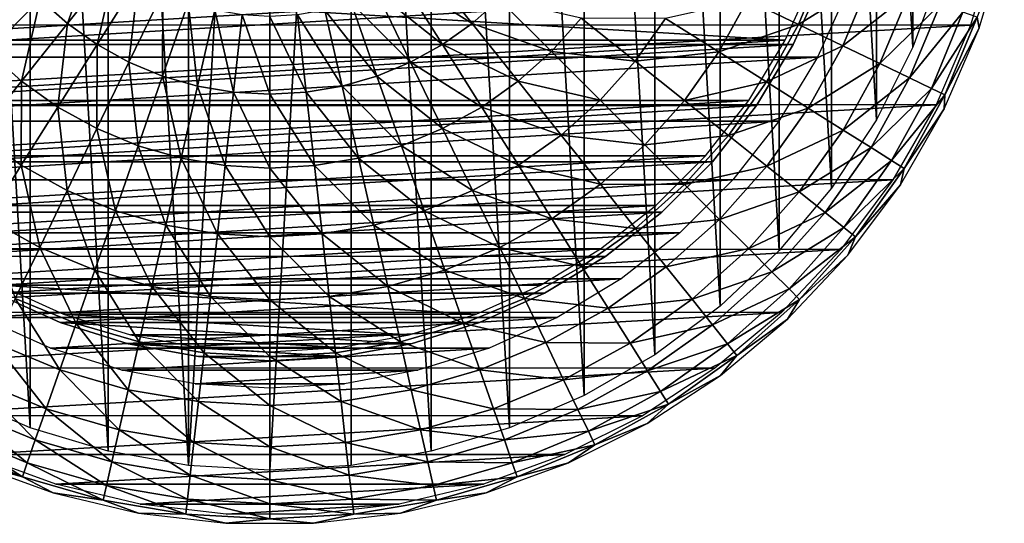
# Model space of a CAD drawing. Header units: millimetres. Extents: x -41.5 to 41.5, y -41.4 to 41.4.
# Tile 4 of 10: x -13.7 to 40.4, y -41.4 to -13.7. Entities that reach past the tile are written whole.
import ezdxf

# ---------------------------------------------------------------- set-up
doc = ezdxf.new("R2010")
doc.units = ezdxf.units.MM
doc.header["$LTSCALE"] = 65.185185
for name, color, linetype in [('10', 7, 'CONTINUOUS'), ('11', 7, 'CONTINUOUS'), ('12', 7, 'CONTINUOUS'), ('14', 7, 'CONTINUOUS'), ('3', 7, 'CONTINUOUS'), ('4', 7, 'CONTINUOUS'), ('6', 7, 'CONTINUOUS')]:
    doc.layers.add(name, color=color, linetype=linetype)

msp = doc.modelspace()

# ---------------------------------------------------------------- linework, layer by layer
at = {"layer": '10', "linetype": 'Continuous'}
for points in [[(-38.525, -14.02, -15), (-39.892, -9.454, -15), (39.887, -9.476, -15), (-38.525, -14.02, -15)], [(38.517, -14.042, -15), (-38.525, -14.02, -15), (39.887, -9.476, -15), (38.517, -14.042, -15)], [(-36.637, -18.398, -15), (-38.525, -14.02, -15), (38.517, -14.042, -15), (-36.637, -18.398, -15)], [(36.627, -18.418, -15), (-36.637, -18.398, -15), (38.517, -14.042, -15), (36.627, -18.418, -15)], [(-34.255, -22.525, -15), (-36.637, -18.398, -15), (36.627, -18.418, -15), (-34.255, -22.525, -15)], [(34.242, -22.544, -15), (-34.255, -22.525, -15), (36.627, -18.418, -15), (34.242, -22.544, -15)], [(-31.409, -26.348, -15), (-34.255, -22.525, -15), (34.242, -22.544, -15), (-31.409, -26.348, -15)], [(31.394, -26.366, -15), (-31.409, -26.348, -15), (34.242, -22.544, -15), (31.394, -26.366, -15)], [(-28.138, -29.816, -15), (-31.409, -26.348, -15), (31.394, -26.366, -15), (-28.138, -29.816, -15)], [(28.121, -29.832, -15), (-28.138, -29.816, -15), (31.394, -26.366, -15), (28.121, -29.832, -15)], [(-24.487, -32.881, -15), (-28.138, -29.816, -15), (28.121, -29.832, -15), (-24.487, -32.881, -15)], [(24.468, -32.895, -15), (-24.487, -32.881, -15), (28.121, -29.832, -15), (24.468, -32.895, -15)], [(-20.505, -35.501, -15), (-24.487, -32.881, -15), (24.468, -32.895, -15), (-20.505, -35.501, -15)], [(20.485, -35.512, -15), (-20.505, -35.501, -15), (24.468, -32.895, -15), (20.485, -35.512, -15)], [(-16.246, -37.641, -15), (-20.505, -35.501, -15), (20.485, -35.512, -15), (-16.246, -37.641, -15)], [(16.225, -37.65, -15), (-16.246, -37.641, -15), (20.485, -35.512, -15), (16.225, -37.65, -15)], [(-11.768, -39.272, -15), (-16.246, -37.641, -15), (16.225, -37.65, -15), (-11.768, -39.272, -15)], [(11.745, -39.279, -15), (-11.768, -39.272, -15), (16.225, -37.65, -15), (11.745, -39.279, -15)], [(-7.129, -40.372, -15), (-11.768, -39.272, -15), (11.745, -39.279, -15), (-7.129, -40.372, -15)], [(7.107, -40.376, -15), (-7.129, -40.372, -15), (11.745, -39.279, -15), (7.107, -40.376, -15)], [(-2.394, -40.927, -15), (-7.129, -40.372, -15), (7.107, -40.376, -15), (-2.394, -40.927, -15)], [(2.372, -40.928, -15), (-2.394, -40.927, -15), (7.107, -40.376, -15), (2.372, -40.928, -15)]]:
    msp.add_3dface(points, dxfattribs=at)
at = {"layer": '11', "linetype": 'Continuous'}
for points in [[(-4.47, 38.24, -4), (0, 38.5, -4), (-4.471, -38.24, -4), (-4.47, 38.24, -4)], [(0, 38.5, -4), (0, -38.5, -4), (-4.471, -38.24, -4), (0, 38.5, -4)], [(4.471, 38.24, -4), (0, -38.5, -4), (0, 38.5, -4), (4.471, 38.24, -4)], [(-8.879, 37.462, -4), (-4.47, 38.24, -4), (-4.471, -38.24, -4), (-8.879, 37.462, -4)], [(4.47, -38.24, -4), (0, -38.5, -4), (4.471, 38.24, -4), (4.47, -38.24, -4)], [(8.879, -37.462, -4), (4.47, -38.24, -4), (4.471, 38.24, -4), (8.879, -37.462, -4)], [(8.88, 37.462, -4), (8.879, -37.462, -4), (4.471, 38.24, -4), (8.88, 37.462, -4)], [(-13.168, 36.178, -4), (-8.879, 37.462, -4), (-8.88, -37.462, -4), (-13.168, 36.178, -4)], [(-8.88, -37.462, -4), (-8.879, 37.462, -4), (-4.471, -38.24, -4), (-8.88, -37.462, -4)], [(13.168, -36.178, -4), (8.879, -37.462, -4), (8.88, 37.462, -4), (13.168, -36.178, -4)], [(13.169, 36.178, -4), (13.168, -36.178, -4), (8.88, 37.462, -4), (13.169, 36.178, -4)], [(-17.28, 34.404, -4), (-13.168, 36.178, -4), (-13.169, -36.178, -4), (-17.28, 34.404, -4)], [(-13.169, -36.178, -4), (-13.168, 36.178, -4), (-8.88, -37.462, -4), (-13.169, -36.178, -4)], [(17.28, -34.404, -4), (13.168, -36.178, -4), (13.169, 36.178, -4), (17.28, -34.404, -4)], [(17.28, 34.404, -4), (17.28, -34.404, -4), (13.169, 36.178, -4), (17.28, 34.404, -4)], [(-17.28, -34.404, -4), (-17.28, 34.404, -4), (-13.169, -36.178, -4), (-17.28, -34.404, -4)], [(21.157, 32.166, -4), (21.156, -32.166, -4), (17.28, 34.404, -4), (21.157, 32.166, -4)], [(21.156, -32.166, -4), (17.28, -34.404, -4), (17.28, 34.404, -4), (21.156, -32.166, -4)], [(24.747, -29.493, -4), (21.156, -32.166, -4), (21.157, 32.166, -4), (24.747, -29.493, -4)], [(24.748, 29.492, -4), (24.747, -29.493, -4), (21.157, 32.166, -4), (24.748, 29.492, -4)], [(28.004, -26.42, -4), (24.747, -29.493, -4), (24.748, 29.492, -4), (28.004, -26.42, -4)], [(28.004, 26.42, -4), (28.004, -26.42, -4), (24.748, 29.492, -4), (28.004, 26.42, -4)], [(30.882, -22.991, -4), (28.004, -26.42, -4), (28.004, 26.42, -4), (30.882, -22.991, -4)], [(30.882, 22.99, -4), (30.882, -22.991, -4), (28.004, 26.42, -4), (30.882, 22.99, -4)], [(33.342, 19.25, -4), (33.342, -19.25, -4), (30.882, 22.99, -4), (33.342, 19.25, -4)], [(33.342, -19.25, -4), (30.882, -22.991, -4), (30.882, 22.99, -4), (33.342, -19.25, -4)], [(35.351, 15.249, -4), (35.351, -15.25, -4), (33.342, 19.25, -4), (35.351, 15.249, -4)], [(35.351, -15.25, -4), (33.342, -19.25, -4), (33.342, 19.25, -4), (35.351, -15.25, -4)], [(36.882, -11.043, -4), (35.351, -15.25, -4), (35.351, 15.249, -4), (36.882, -11.043, -4)]]:
    msp.add_3dface(points, dxfattribs=at)
at = {"layer": '12', "linetype": 'Continuous'}
for points in [[(-30.106, -15.8, -3.5), (-31.791, -12.056, -3.5), (31.791, -12.057, -3.5), (-30.106, -15.8, -3.5)], [(30.106, -15.8, -3.5), (-30.106, -15.8, -3.5), (31.791, -12.057, -3.5), (30.106, -15.8, -3.5)], [(-27.982, -19.313, -3.5), (-30.106, -15.8, -3.5), (30.106, -15.8, -3.5), (-27.982, -19.313, -3.5)], [(27.982, -19.314, -3.5), (-27.982, -19.313, -3.5), (30.106, -15.8, -3.5), (27.982, -19.314, -3.5)], [(-25.45, -22.545, -3.5), (-27.982, -19.313, -3.5), (27.982, -19.314, -3.5), (-25.45, -22.545, -3.5)], [(25.45, -22.546, -3.5), (-25.45, -22.545, -3.5), (27.982, -19.314, -3.5), (25.45, -22.546, -3.5)], [(-22.547, -25.449, -3.5), (-25.45, -22.545, -3.5), (25.45, -22.546, -3.5), (-22.547, -25.449, -3.5)], [(22.546, -25.449, -3.5), (-22.547, -25.449, -3.5), (25.45, -22.546, -3.5), (22.546, -25.449, -3.5)], [(-19.315, -27.981, -3.5), (-22.547, -25.449, -3.5), (22.546, -25.449, -3.5), (-19.315, -27.981, -3.5)], [(19.314, -27.981, -3.5), (-19.315, -27.981, -3.5), (22.546, -25.449, -3.5), (19.314, -27.981, -3.5)], [(-15.802, -30.105, -3.5), (-19.315, -27.981, -3.5), (19.314, -27.981, -3.5), (-15.802, -30.105, -3.5)], [(15.801, -30.105, -3.5), (-15.802, -30.105, -3.5), (19.314, -27.981, -3.5), (15.801, -30.105, -3.5)], [(-12.057, -31.79, -3.5), (-15.802, -30.105, -3.5), (15.801, -30.105, -3.5), (-12.057, -31.79, -3.5)], [(12.057, -31.791, -3.5), (-12.057, -31.79, -3.5), (15.801, -30.105, -3.5), (12.057, -31.791, -3.5)], [(-8.137, -33.012, -3.5), (-12.057, -31.79, -3.5), (12.057, -31.791, -3.5), (-8.137, -33.012, -3.5)], [(8.137, -33.012, -3.5), (-8.137, -33.012, -3.5), (12.057, -31.791, -3.5), (8.137, -33.012, -3.5)], [(-4.099, -33.752, -3.5), (-8.137, -33.012, -3.5), (8.137, -33.012, -3.5), (-4.099, -33.752, -3.5)], [(4.098, -33.752, -3.5), (-4.099, -33.752, -3.5), (8.137, -33.012, -3.5), (4.098, -33.752, -3.5)], [(0, -34, -3.5), (-4.099, -33.752, -3.5), (4.098, -33.752, -3.5), (0, -34, -3.5)]]:
    msp.add_3dface(points, dxfattribs=at)
at = {"layer": '14', "linetype": 'Continuous'}
for points in [[(-12.614, -12.614, 22.471), (-11.122, -13.947, 22.471), (-9.589, -9.589, 24.222), (-12.614, -12.614, 22.471)], [(-9.589, -9.589, 24.222), (-11.122, -13.947, 22.471), (-8.455, -10.602, 24.222), (-9.589, -9.589, 24.222)], [(38.988, -14.211, -14.494), (40.374, -9.59, -14.494), (38.873, -13.602, -9.887), (38.988, -14.211, -14.494)], [(-11.122, -13.947, 22.471), (-9.491, -15.104, 22.471), (-8.455, -10.602, 24.222), (-11.122, -13.947, 22.471)], [(-8.455, -10.602, 24.222), (-9.491, -15.104, 22.471), (-7.215, -11.482, 24.222), (-8.455, -10.602, 24.222)], [(7.215, -11.482, 24.222), (11.122, -13.947, 22.471), (8.455, -10.602, 24.222), (7.215, -11.482, 24.222)], [(11.122, -13.947, 22.471), (12.614, -12.614, 22.471), (8.455, -10.602, 24.222), (11.122, -13.947, 22.471)], [(29.057, -13.993, 11.118), (30.441, -10.652, 11.118), (26.259, -12.646, 14.543), (29.057, -13.993, 11.118)], [(29.057, -13.993, 11.118), (32.993, -11.545, 7.37), (30.441, -10.652, 11.118), (29.057, -13.993, 11.118)], [(-13.947, -11.122, 22.471), (-15.482, -15.482, 20.254), (-12.614, -12.614, 22.471), (-13.947, -11.122, 22.471)], [(-9.491, -15.104, 22.471), (-7.74, -16.072, 22.471), (-7.215, -11.482, 24.222), (-9.491, -15.104, 22.471)], [(-7.215, -11.482, 24.222), (-7.74, -16.072, 22.471), (-5.884, -12.218, 24.222), (-7.215, -11.482, 24.222)], [(5.884, -12.218, 24.222), (9.491, -15.104, 22.471), (7.215, -11.482, 24.222), (5.884, -12.218, 24.222)], [(9.491, -15.104, 22.471), (11.122, -13.947, 22.471), (7.215, -11.482, 24.222), (9.491, -15.104, 22.471)], [(31.493, -15.166, 7.37), (32.993, -11.545, 7.37), (29.057, -13.993, 11.118), (31.493, -15.166, 7.37)], [(31.493, -15.166, 7.37), (35.137, -12.295, 3.344), (32.993, -11.545, 7.37), (31.493, -15.166, 7.37)], [(-7.74, -16.072, 22.471), (-5.892, -16.837, 22.471), (-5.884, -12.218, 24.222), (-7.74, -16.072, 22.471)], [(-5.884, -12.218, 24.222), (-5.892, -16.837, 22.471), (-4.479, -12.8, 24.222), (-5.884, -12.218, 24.222)], [(4.479, -12.8, 24.222), (7.74, -16.072, 22.471), (5.884, -12.218, 24.222), (4.479, -12.8, 24.222)], [(7.74, -16.072, 22.471), (9.491, -15.104, 22.471), (5.884, -12.218, 24.222), (7.74, -16.072, 22.471)], [(33.539, -16.152, 3.344), (35.137, -12.295, 3.344), (31.493, -15.166, 7.37), (33.539, -16.152, 3.344)], [(33.539, -16.152, 3.344), (36.844, -12.892, -0.91), (35.137, -12.295, 3.344), (33.539, -16.152, 3.344)], [(-15.482, -15.482, 20.254), (-13.651, -17.118, 20.254), (-12.614, -12.614, 22.471), (-15.482, -15.482, 20.254)], [(-12.614, -12.614, 22.471), (-13.651, -17.118, 20.254), (-11.122, -13.947, 22.471), (-12.614, -12.614, 22.471)], [(-5.892, -16.837, 22.471), (-3.969, -17.391, 22.471), (-4.479, -12.8, 24.222), (-5.892, -16.837, 22.471)], [(-4.479, -12.8, 24.222), (-3.969, -17.391, 22.471), (-3.017, -13.221, 24.222), (-4.479, -12.8, 24.222)], [(3.017, -13.221, 24.222), (5.892, -16.837, 22.471), (4.479, -12.8, 24.222), (3.017, -13.221, 24.222)], [(5.892, -16.837, 22.471), (7.74, -16.072, 22.471), (4.479, -12.8, 24.222), (5.892, -16.837, 22.471)], [(11.122, -13.947, 22.471), (15.482, -15.482, 20.254), (12.614, -12.614, 22.471), (11.122, -13.947, 22.471)], [(15.482, -15.482, 20.254), (17.118, -13.651, 20.254), (12.614, -12.614, 22.471), (15.482, -15.482, 20.254)], [(24.678, -15.506, 14.543), (26.259, -12.646, 14.543), (21.743, -13.662, 17.601), (24.678, -15.506, 14.543)], [(24.678, -15.506, 14.543), (29.057, -13.993, 11.118), (26.259, -12.646, 14.543), (24.678, -15.506, 14.543)], [(35.169, -16.937, -0.91), (36.844, -12.892, -0.91), (33.539, -16.152, 3.344), (35.169, -16.937, -0.91)], [(35.169, -16.937, -0.91), (38.095, -13.33, -5.338), (36.844, -12.892, -0.91), (35.169, -16.937, -0.91)], [(-3.969, -17.391, 22.471), (-1.997, -17.726, 22.471), (-3.017, -13.221, 24.222), (-3.969, -17.391, 22.471)], [(-3.017, -13.221, 24.222), (-1.997, -17.726, 22.471), (-1.518, -13.475, 24.222), (-3.017, -13.221, 24.222)], [(-1.997, -17.726, 22.471), (0, -17.838, 22.471), (-1.518, -13.475, 24.222), (-1.997, -17.726, 22.471)], [(-1.518, -13.475, 24.222), (0, -17.838, 22.471), (0, -13.561, 24.222), (-1.518, -13.475, 24.222)], [(0, -13.561, 24.222), (1.997, -17.726, 22.471), (1.518, -13.475, 24.222), (0, -13.561, 24.222)], [(1.518, -13.475, 24.222), (3.969, -17.391, 22.471), (3.017, -13.221, 24.222), (1.518, -13.475, 24.222)], [(1.997, -17.726, 22.471), (3.969, -17.391, 22.471), (1.518, -13.475, 24.222), (1.997, -17.726, 22.471)], [(3.969, -17.391, 22.471), (5.892, -16.837, 22.471), (3.017, -13.221, 24.222), (3.969, -17.391, 22.471)], [(36.363, -17.511, -5.338), (38.095, -13.33, -5.338), (35.169, -16.937, -0.91), (36.363, -17.511, -5.338)], [(36.363, -17.511, -5.338), (38.873, -13.602, -9.887), (38.095, -13.33, -5.338), (36.363, -17.511, -5.338)], [(-13.651, -17.118, 20.254), (-11.649, -18.539, 20.254), (-11.122, -13.947, 22.471), (-13.651, -17.118, 20.254)], [(-11.122, -13.947, 22.471), (-11.649, -18.539, 20.254), (-9.491, -15.104, 22.471), (-11.122, -13.947, 22.471)], [(0, -17.838, 22.471), (1.997, -17.726, 22.471), (0, -13.561, 24.222), (0, -17.838, 22.471)], [(9.491, -15.104, 22.471), (13.651, -17.118, 20.254), (11.122, -13.947, 22.471), (9.491, -15.104, 22.471)], [(13.651, -17.118, 20.254), (15.482, -15.482, 20.254), (11.122, -13.947, 22.471), (13.651, -17.118, 20.254)], [(15.482, -15.482, 20.254), (20.077, -16.011, 17.601), (17.118, -13.651, 20.254), (15.482, -15.482, 20.254)], [(20.077, -16.011, 17.601), (21.743, -13.662, 17.601), (17.118, -13.651, 20.254), (20.077, -16.011, 17.601)], [(20.077, -16.011, 17.601), (24.678, -15.506, 14.543), (21.743, -13.662, 17.601), (20.077, -16.011, 17.601)], [(27.307, -17.158, 11.118), (29.057, -13.993, 11.118), (24.678, -15.506, 14.543), (27.307, -17.158, 11.118)], [(27.307, -17.158, 11.118), (31.493, -15.166, 7.37), (29.057, -13.993, 11.118), (27.307, -17.158, 11.118)], [(37.105, -17.869, -9.887), (38.873, -13.602, -9.887), (36.363, -17.511, -5.338), (37.105, -17.869, -9.887)], [(37.105, -17.869, -9.887), (38.988, -14.211, -14.494), (38.873, -13.602, -9.887), (37.105, -17.869, -9.887)], [(37.075, -18.64, -14.494), (38.988, -14.211, -14.494), (37.105, -17.869, -9.887), (37.075, -18.64, -14.494)], [(-11.649, -18.539, 20.254), (-9.5, -19.726, 20.254), (-9.491, -15.104, 22.471), (-11.649, -18.539, 20.254)], [(-9.491, -15.104, 22.471), (-9.5, -19.726, 20.254), (-7.74, -16.072, 22.471), (-9.491, -15.104, 22.471)], [(7.74, -16.072, 22.471), (11.649, -18.539, 20.254), (9.491, -15.104, 22.471), (7.74, -16.072, 22.471)], [(11.649, -18.539, 20.254), (13.651, -17.118, 20.254), (9.491, -15.104, 22.471), (11.649, -18.539, 20.254)], [(-15.482, -15.482, 20.254), (-16.011, -20.077, 17.601), (-13.651, -17.118, 20.254), (-15.482, -15.482, 20.254)], [(13.651, -17.118, 20.254), (18.158, -18.158, 17.601), (15.482, -15.482, 20.254), (13.651, -17.118, 20.254)], [(18.158, -18.158, 17.601), (20.077, -16.011, 17.601), (15.482, -15.482, 20.254), (18.158, -18.158, 17.601)], [(22.787, -18.172, 14.543), (24.678, -15.506, 14.543), (20.077, -16.011, 17.601), (22.787, -18.172, 14.543)], [(22.787, -18.172, 14.543), (27.307, -17.158, 11.118), (24.678, -15.506, 14.543), (22.787, -18.172, 14.543)], [(29.597, -18.597, 7.37), (31.493, -15.166, 7.37), (27.307, -17.158, 11.118), (29.597, -18.597, 7.37)], [(29.597, -18.597, 7.37), (33.539, -16.152, 3.344), (31.493, -15.166, 7.37), (29.597, -18.597, 7.37)], [(-9.5, -19.726, 20.254), (-7.231, -20.666, 20.254), (-7.74, -16.072, 22.471), (-9.5, -19.726, 20.254)], [(-7.74, -16.072, 22.471), (-7.231, -20.666, 20.254), (-5.892, -16.837, 22.471), (-7.74, -16.072, 22.471)], [(5.892, -16.837, 22.471), (9.5, -19.726, 20.254), (7.74, -16.072, 22.471), (5.892, -16.837, 22.471)], [(9.5, -19.726, 20.254), (11.649, -18.539, 20.254), (7.74, -16.072, 22.471), (9.5, -19.726, 20.254)], [(18.158, -18.158, 17.601), (22.787, -18.172, 14.543), (20.077, -16.011, 17.601), (18.158, -18.158, 17.601)], [(31.52, -19.805, 3.344), (33.539, -16.152, 3.344), (29.597, -18.597, 7.37), (31.52, -19.805, 3.344)], [(31.52, -19.805, 3.344), (35.169, -16.937, -0.91), (33.539, -16.152, 3.344), (31.52, -19.805, 3.344)], [(-16.011, -20.077, 17.601), (-13.662, -21.743, 17.601), (-13.651, -17.118, 20.254), (-16.011, -20.077, 17.601)], [(-13.651, -17.118, 20.254), (-13.662, -21.743, 17.601), (-11.649, -18.539, 20.254), (-13.651, -17.118, 20.254)], [(-7.231, -20.666, 20.254), (-4.872, -21.346, 20.254), (-5.892, -16.837, 22.471), (-7.231, -20.666, 20.254)], [(-5.892, -16.837, 22.471), (-4.872, -21.346, 20.254), (-3.969, -17.391, 22.471), (-5.892, -16.837, 22.471)], [(3.969, -17.391, 22.471), (7.231, -20.666, 20.254), (5.892, -16.837, 22.471), (3.969, -17.391, 22.471)], [(7.231, -20.666, 20.254), (9.5, -19.726, 20.254), (5.892, -16.837, 22.471), (7.231, -20.666, 20.254)], [(11.649, -18.539, 20.254), (16.011, -20.077, 17.601), (13.651, -17.118, 20.254), (11.649, -18.539, 20.254)], [(16.011, -20.077, 17.601), (18.158, -18.158, 17.601), (13.651, -17.118, 20.254), (16.011, -20.077, 17.601)], [(25.214, -20.108, 11.118), (27.307, -17.158, 11.118), (22.787, -18.172, 14.543), (25.214, -20.108, 11.118)], [(25.214, -20.108, 11.118), (29.597, -18.597, 7.37), (27.307, -17.158, 11.118), (25.214, -20.108, 11.118)], [(33.052, -20.768, -0.91), (35.169, -16.937, -0.91), (31.52, -19.805, 3.344), (33.052, -20.768, -0.91)], [(33.052, -20.768, -0.91), (36.363, -17.511, -5.338), (35.169, -16.937, -0.91), (33.052, -20.768, -0.91)], [(-4.872, -21.346, 20.254), (-2.451, -21.757, 20.254), (-3.969, -17.391, 22.471), (-4.872, -21.346, 20.254)], [(-3.969, -17.391, 22.471), (-2.451, -21.757, 20.254), (-1.997, -17.726, 22.471), (-3.969, -17.391, 22.471)], [(-2.451, -21.757, 20.254), (0, -21.895, 20.254), (-1.997, -17.726, 22.471), (-2.451, -21.757, 20.254)], [(-1.997, -17.726, 22.471), (0, -21.895, 20.254), (0, -17.838, 22.471), (-1.997, -17.726, 22.471)], [(0, -17.838, 22.471), (2.451, -21.757, 20.254), (1.997, -17.726, 22.471), (0, -17.838, 22.471)], [(0, -21.895, 20.254), (2.451, -21.757, 20.254), (0, -17.838, 22.471), (0, -21.895, 20.254)], [(1.997, -17.726, 22.471), (4.872, -21.346, 20.254), (3.969, -17.391, 22.471), (1.997, -17.726, 22.471)], [(2.451, -21.757, 20.254), (4.872, -21.346, 20.254), (1.997, -17.726, 22.471), (2.451, -21.757, 20.254)], [(4.872, -21.346, 20.254), (7.231, -20.666, 20.254), (3.969, -17.391, 22.471), (4.872, -21.346, 20.254)], [(34.174, -21.473, -5.338), (36.363, -17.511, -5.338), (33.052, -20.768, -0.91), (34.174, -21.473, -5.338)], [(34.174, -21.473, -5.338), (37.105, -17.869, -9.887), (36.363, -17.511, -5.338), (34.174, -21.473, -5.338)], [(16.011, -20.077, 17.601), (20.609, -20.609, 14.543), (18.158, -18.158, 17.601), (16.011, -20.077, 17.601)], [(20.609, -20.609, 14.543), (22.787, -18.172, 14.543), (18.158, -18.158, 17.601), (20.609, -20.609, 14.543)], [(20.609, -20.609, 14.543), (25.214, -20.108, 11.118), (22.787, -18.172, 14.543), (20.609, -20.609, 14.543)], [(34.871, -21.911, -9.887), (37.105, -17.869, -9.887), (34.174, -21.473, -5.338), (34.871, -21.911, -9.887)], [(34.871, -21.911, -9.887), (37.075, -18.64, -14.494), (37.105, -17.869, -9.887), (34.871, -21.911, -9.887)], [(-13.662, -21.743, 17.601), (-11.142, -23.136, 17.601), (-11.649, -18.539, 20.254), (-13.662, -21.743, 17.601)], [(-11.649, -18.539, 20.254), (-11.142, -23.136, 17.601), (-9.5, -19.726, 20.254), (-11.649, -18.539, 20.254)], [(9.5, -19.726, 20.254), (13.662, -21.743, 17.601), (11.649, -18.539, 20.254), (9.5, -19.726, 20.254)], [(13.662, -21.743, 17.601), (16.011, -20.077, 17.601), (11.649, -18.539, 20.254), (13.662, -21.743, 17.601)], [(27.329, -21.794, 7.37), (29.597, -18.597, 7.37), (25.214, -20.108, 11.118), (27.329, -21.794, 7.37)], [(27.329, -21.794, 7.37), (31.52, -19.805, 3.344), (29.597, -18.597, 7.37), (27.329, -21.794, 7.37)], [(34.661, -22.817, -14.494), (37.075, -18.64, -14.494), (34.871, -21.911, -9.887), (34.661, -22.817, -14.494)], [(-11.142, -23.136, 17.601), (-8.481, -24.238, 17.601), (-9.5, -19.726, 20.254), (-11.142, -23.136, 17.601)], [(-9.5, -19.726, 20.254), (-8.481, -24.238, 17.601), (-7.231, -20.666, 20.254), (-9.5, -19.726, 20.254)], [(7.231, -20.666, 20.254), (11.142, -23.136, 17.601), (9.5, -19.726, 20.254), (7.231, -20.666, 20.254)], [(11.142, -23.136, 17.601), (13.662, -21.743, 17.601), (9.5, -19.726, 20.254), (11.142, -23.136, 17.601)], [(29.104, -23.21, 3.344), (31.52, -19.805, 3.344), (27.329, -21.794, 7.37), (29.104, -23.21, 3.344)], [(29.104, -23.21, 3.344), (33.052, -20.768, -0.91), (31.52, -19.805, 3.344), (29.104, -23.21, 3.344)], [(-16.011, -20.077, 17.601), (-15.506, -24.678, 14.543), (-13.662, -21.743, 17.601), (-16.011, -20.077, 17.601)], [(13.662, -21.743, 17.601), (18.172, -22.787, 14.543), (16.011, -20.077, 17.601), (13.662, -21.743, 17.601)], [(18.172, -22.787, 14.543), (20.609, -20.609, 14.543), (16.011, -20.077, 17.601), (18.172, -22.787, 14.543)], [(22.804, -22.804, 11.118), (25.214, -20.108, 11.118), (20.609, -20.609, 14.543), (22.804, -22.804, 11.118)], [(22.804, -22.804, 11.118), (27.329, -21.794, 7.37), (25.214, -20.108, 11.118), (22.804, -22.804, 11.118)], [(-8.481, -24.238, 17.601), (-5.714, -25.036, 17.601), (-7.231, -20.666, 20.254), (-8.481, -24.238, 17.601)], [(-7.231, -20.666, 20.254), (-5.714, -25.036, 17.601), (-4.872, -21.346, 20.254), (-7.231, -20.666, 20.254)], [(4.872, -21.346, 20.254), (8.481, -24.238, 17.601), (7.231, -20.666, 20.254), (4.872, -21.346, 20.254)], [(8.481, -24.238, 17.601), (11.142, -23.136, 17.601), (7.231, -20.666, 20.254), (8.481, -24.238, 17.601)], [(18.172, -22.787, 14.543), (22.804, -22.804, 11.118), (20.609, -20.609, 14.543), (18.172, -22.787, 14.543)], [(30.519, -24.338, -0.91), (33.052, -20.768, -0.91), (29.104, -23.21, 3.344), (30.519, -24.338, -0.91)], [(30.519, -24.338, -0.91), (34.174, -21.473, -5.338), (33.052, -20.768, -0.91), (30.519, -24.338, -0.91)], [(-5.714, -25.036, 17.601), (-2.875, -25.518, 17.601), (-4.872, -21.346, 20.254), (-5.714, -25.036, 17.601)], [(-4.872, -21.346, 20.254), (-2.875, -25.518, 17.601), (-2.451, -21.757, 20.254), (-4.872, -21.346, 20.254)], [(2.451, -21.757, 20.254), (5.714, -25.036, 17.601), (4.872, -21.346, 20.254), (2.451, -21.757, 20.254)], [(5.714, -25.036, 17.601), (8.481, -24.238, 17.601), (4.872, -21.346, 20.254), (5.714, -25.036, 17.601)], [(31.554, -25.164, -5.338), (34.174, -21.473, -5.338), (30.519, -24.338, -0.91), (31.554, -25.164, -5.338)], [(31.554, -25.164, -5.338), (34.871, -21.911, -9.887), (34.174, -21.473, -5.338), (31.554, -25.164, -5.338)], [(-15.506, -24.678, 14.543), (-12.646, -26.259, 14.543), (-13.662, -21.743, 17.601), (-15.506, -24.678, 14.543)], [(-13.662, -21.743, 17.601), (-12.646, -26.259, 14.543), (-11.142, -23.136, 17.601), (-13.662, -21.743, 17.601)], [(-2.875, -25.518, 17.601), (0, -25.679, 17.601), (-2.451, -21.757, 20.254), (-2.875, -25.518, 17.601)], [(-2.451, -21.757, 20.254), (0, -25.679, 17.601), (0, -21.895, 20.254), (-2.451, -21.757, 20.254)], [(0, -21.895, 20.254), (2.875, -25.518, 17.601), (2.451, -21.757, 20.254), (0, -21.895, 20.254)], [(0, -25.679, 17.601), (2.875, -25.518, 17.601), (0, -21.895, 20.254), (0, -25.679, 17.601)], [(2.875, -25.518, 17.601), (5.714, -25.036, 17.601), (2.451, -21.757, 20.254), (2.875, -25.518, 17.601)], [(11.142, -23.136, 17.601), (15.506, -24.678, 14.543), (13.662, -21.743, 17.601), (11.142, -23.136, 17.601)], [(15.506, -24.678, 14.543), (18.172, -22.787, 14.543), (13.662, -21.743, 17.601), (15.506, -24.678, 14.543)], [(24.717, -24.717, 7.37), (27.329, -21.794, 7.37), (22.804, -22.804, 11.118), (24.717, -24.717, 7.37)], [(24.717, -24.717, 7.37), (29.104, -23.21, 3.344), (27.329, -21.794, 7.37), (24.717, -24.717, 7.37)], [(32.199, -25.678, -9.887), (34.871, -21.911, -9.887), (31.554, -25.164, -5.338), (32.199, -25.678, -9.887)], [(32.199, -25.678, -9.887), (34.661, -22.817, -14.494), (34.871, -21.911, -9.887), (32.199, -25.678, -9.887)], [(-12.646, -26.259, 14.543), (-9.626, -27.51, 14.543), (-11.142, -23.136, 17.601), (-12.646, -26.259, 14.543)], [(-11.142, -23.136, 17.601), (-9.626, -27.51, 14.543), (-8.481, -24.238, 17.601), (-11.142, -23.136, 17.601)], [(8.481, -24.238, 17.601), (12.646, -26.259, 14.543), (11.142, -23.136, 17.601), (8.481, -24.238, 17.601)], [(12.646, -26.259, 14.543), (15.506, -24.678, 14.543), (11.142, -23.136, 17.601), (12.646, -26.259, 14.543)], [(15.506, -24.678, 14.543), (20.108, -25.214, 11.118), (18.172, -22.787, 14.543), (15.506, -24.678, 14.543)], [(20.108, -25.214, 11.118), (22.804, -22.804, 11.118), (18.172, -22.787, 14.543), (20.108, -25.214, 11.118)], [(20.108, -25.214, 11.118), (24.717, -24.717, 7.37), (22.804, -22.804, 11.118), (20.108, -25.214, 11.118)], [(26.323, -26.323, 3.344), (29.104, -23.21, 3.344), (24.717, -24.717, 7.37), (26.323, -26.323, 3.344)], [(26.323, -26.323, 3.344), (30.519, -24.338, -0.91), (29.104, -23.21, 3.344), (26.323, -26.323, 3.344)], [(31.777, -26.687, -14.494), (34.661, -22.817, -14.494), (32.199, -25.678, -9.887), (31.777, -26.687, -14.494)], [(-9.626, -27.51, 14.543), (-6.486, -28.415, 14.543), (-8.481, -24.238, 17.601), (-9.626, -27.51, 14.543)], [(-8.481, -24.238, 17.601), (-6.486, -28.415, 14.543), (-5.714, -25.036, 17.601), (-8.481, -24.238, 17.601)], [(5.714, -25.036, 17.601), (9.626, -27.51, 14.543), (8.481, -24.238, 17.601), (5.714, -25.036, 17.601)], [(9.626, -27.51, 14.543), (12.646, -26.259, 14.543), (8.481, -24.238, 17.601), (9.626, -27.51, 14.543)], [(27.602, -27.602, -0.91), (30.519, -24.338, -0.91), (26.323, -26.323, 3.344), (27.602, -27.602, -0.91)], [(27.602, -27.602, -0.91), (31.554, -25.164, -5.338), (30.519, -24.338, -0.91), (27.602, -27.602, -0.91)], [(-15.506, -24.678, 14.543), (-13.993, -29.057, 11.118), (-12.646, -26.259, 14.543), (-15.506, -24.678, 14.543)], [(12.646, -26.259, 14.543), (17.158, -27.307, 11.118), (15.506, -24.678, 14.543), (12.646, -26.259, 14.543)], [(17.158, -27.307, 11.118), (20.108, -25.214, 11.118), (15.506, -24.678, 14.543), (17.158, -27.307, 11.118)], [(21.794, -27.329, 7.37), (24.717, -24.717, 7.37), (20.108, -25.214, 11.118), (21.794, -27.329, 7.37)], [(21.794, -27.329, 7.37), (26.323, -26.323, 3.344), (24.717, -24.717, 7.37), (21.794, -27.329, 7.37)], [(-6.486, -28.415, 14.543), (-3.263, -28.962, 14.543), (-5.714, -25.036, 17.601), (-6.486, -28.415, 14.543)], [(-5.714, -25.036, 17.601), (-3.263, -28.962, 14.543), (-2.875, -25.518, 17.601), (-5.714, -25.036, 17.601)], [(2.875, -25.518, 17.601), (6.486, -28.415, 14.543), (5.714, -25.036, 17.601), (2.875, -25.518, 17.601)], [(6.486, -28.415, 14.543), (9.626, -27.51, 14.543), (5.714, -25.036, 17.601), (6.486, -28.415, 14.543)], [(17.158, -27.307, 11.118), (21.794, -27.329, 7.37), (20.108, -25.214, 11.118), (17.158, -27.307, 11.118)], [(28.539, -28.539, -5.338), (31.554, -25.164, -5.338), (27.602, -27.602, -0.91), (28.539, -28.539, -5.338)], [(28.539, -28.539, -5.338), (32.199, -25.678, -9.887), (31.554, -25.164, -5.338), (28.539, -28.539, -5.338)], [(-3.263, -28.962, 14.543), (0, -29.146, 14.543), (-2.875, -25.518, 17.601), (-3.263, -28.962, 14.543)], [(-2.875, -25.518, 17.601), (0, -29.146, 14.543), (0, -25.679, 17.601), (-2.875, -25.518, 17.601)], [(0, -25.679, 17.601), (3.263, -28.962, 14.543), (2.875, -25.518, 17.601), (0, -25.679, 17.601)], [(0, -29.146, 14.543), (3.263, -28.962, 14.543), (0, -25.679, 17.601), (0, -29.146, 14.543)], [(3.263, -28.962, 14.543), (6.486, -28.415, 14.543), (2.875, -25.518, 17.601), (3.263, -28.962, 14.543)], [(29.121, -29.121, -9.887), (32.199, -25.678, -9.887), (28.539, -28.539, -5.338), (29.121, -29.121, -9.887)], [(29.121, -29.121, -9.887), (31.777, -26.687, -14.494), (32.199, -25.678, -9.887), (29.121, -29.121, -9.887)], [(-13.993, -29.057, 11.118), (-10.652, -30.441, 11.118), (-12.646, -26.259, 14.543), (-13.993, -29.057, 11.118)], [(-12.646, -26.259, 14.543), (-10.652, -30.441, 11.118), (-9.626, -27.51, 14.543), (-12.646, -26.259, 14.543)], [(9.626, -27.51, 14.543), (13.993, -29.057, 11.118), (12.646, -26.259, 14.543), (9.626, -27.51, 14.543)], [(13.993, -29.057, 11.118), (17.158, -27.307, 11.118), (12.646, -26.259, 14.543), (13.993, -29.057, 11.118)], [(23.21, -29.104, 3.344), (26.323, -26.323, 3.344), (21.794, -27.329, 7.37), (23.21, -29.104, 3.344)], [(23.21, -29.104, 3.344), (27.602, -27.602, -0.91), (26.323, -26.323, 3.344), (23.21, -29.104, 3.344)], [(28.464, -30.196, -14.494), (31.777, -26.687, -14.494), (29.121, -29.121, -9.887), (28.464, -30.196, -14.494)], [(-10.652, -30.441, 11.118), (-7.176, -31.442, 11.118), (-9.626, -27.51, 14.543), (-10.652, -30.441, 11.118)], [(-9.626, -27.51, 14.543), (-7.176, -31.442, 11.118), (-6.486, -28.415, 14.543), (-9.626, -27.51, 14.543)], [(6.486, -28.415, 14.543), (10.652, -30.441, 11.118), (9.626, -27.51, 14.543), (6.486, -28.415, 14.543)], [(10.652, -30.441, 11.118), (13.993, -29.057, 11.118), (9.626, -27.51, 14.543), (10.652, -30.441, 11.118)], [(13.993, -29.057, 11.118), (18.597, -29.597, 7.37), (17.158, -27.307, 11.118), (13.993, -29.057, 11.118)], [(18.597, -29.597, 7.37), (21.794, -27.329, 7.37), (17.158, -27.307, 11.118), (18.597, -29.597, 7.37)], [(18.597, -29.597, 7.37), (23.21, -29.104, 3.344), (21.794, -27.329, 7.37), (18.597, -29.597, 7.37)], [(24.338, -30.519, -0.91), (27.602, -27.602, -0.91), (23.21, -29.104, 3.344), (24.338, -30.519, -0.91)], [(24.338, -30.519, -0.91), (28.539, -28.539, -5.338), (27.602, -27.602, -0.91), (24.338, -30.519, -0.91)], [(-7.176, -31.442, 11.118), (-3.611, -32.048, 11.118), (-6.486, -28.415, 14.543), (-7.176, -31.442, 11.118)], [(-6.486, -28.415, 14.543), (-3.611, -32.048, 11.118), (-3.263, -28.962, 14.543), (-6.486, -28.415, 14.543)], [(3.263, -28.962, 14.543), (7.176, -31.442, 11.118), (6.486, -28.415, 14.543), (3.263, -28.962, 14.543)], [(7.176, -31.442, 11.118), (10.652, -30.441, 11.118), (6.486, -28.415, 14.543), (7.176, -31.442, 11.118)], [(25.164, -31.554, -5.338), (28.539, -28.539, -5.338), (24.338, -30.519, -0.91), (25.164, -31.554, -5.338)], [(25.164, -31.554, -5.338), (29.121, -29.121, -9.887), (28.539, -28.539, -5.338), (25.164, -31.554, -5.338)], [(-15.166, -31.493, 7.37), (-11.545, -32.993, 7.37), (-13.993, -29.057, 11.118), (-15.166, -31.493, 7.37)], [(-13.993, -29.057, 11.118), (-11.545, -32.993, 7.37), (-10.652, -30.441, 11.118), (-13.993, -29.057, 11.118)], [(-3.611, -32.048, 11.118), (0, -32.25, 11.118), (-3.263, -28.962, 14.543), (-3.611, -32.048, 11.118)], [(-3.263, -28.962, 14.543), (0, -32.25, 11.118), (0, -29.146, 14.543), (-3.263, -28.962, 14.543)], [(0, -29.146, 14.543), (3.611, -32.048, 11.118), (3.263, -28.962, 14.543), (0, -29.146, 14.543)], [(0, -32.25, 11.118), (3.611, -32.048, 11.118), (0, -29.146, 14.543), (0, -32.25, 11.118)], [(3.611, -32.048, 11.118), (7.176, -31.442, 11.118), (3.263, -28.962, 14.543), (3.611, -32.048, 11.118)], [(10.652, -30.441, 11.118), (15.166, -31.493, 7.37), (13.993, -29.057, 11.118), (10.652, -30.441, 11.118)], [(15.166, -31.493, 7.37), (18.597, -29.597, 7.37), (13.993, -29.057, 11.118), (15.166, -31.493, 7.37)], [(19.805, -31.52, 3.344), (23.21, -29.104, 3.344), (18.597, -29.597, 7.37), (19.805, -31.52, 3.344)], [(19.805, -31.52, 3.344), (24.338, -30.519, -0.91), (23.21, -29.104, 3.344), (19.805, -31.52, 3.344)], [(25.678, -32.199, -9.887), (29.121, -29.121, -9.887), (25.164, -31.554, -5.338), (25.678, -32.199, -9.887)], [(25.678, -32.199, -9.887), (28.464, -30.196, -14.494), (29.121, -29.121, -9.887), (25.678, -32.199, -9.887)], [(15.166, -31.493, 7.37), (19.805, -31.52, 3.344), (18.597, -29.597, 7.37), (15.166, -31.493, 7.37)], [(24.767, -33.295, -14.494), (28.464, -30.196, -14.494), (25.678, -32.199, -9.887), (24.767, -33.295, -14.494)], [(-11.545, -32.993, 7.37), (-7.778, -34.079, 7.37), (-10.652, -30.441, 11.118), (-11.545, -32.993, 7.37)], [(-10.652, -30.441, 11.118), (-7.778, -34.079, 7.37), (-7.176, -31.442, 11.118), (-10.652, -30.441, 11.118)], [(7.176, -31.442, 11.118), (11.545, -32.993, 7.37), (10.652, -30.441, 11.118), (7.176, -31.442, 11.118)], [(11.545, -32.993, 7.37), (15.166, -31.493, 7.37), (10.652, -30.441, 11.118), (11.545, -32.993, 7.37)], [(20.768, -33.052, -0.91), (24.338, -30.519, -0.91), (19.805, -31.52, 3.344), (20.768, -33.052, -0.91)], [(20.768, -33.052, -0.91), (25.164, -31.554, -5.338), (24.338, -30.519, -0.91), (20.768, -33.052, -0.91)], [(-16.152, -33.539, 3.344), (-12.295, -35.137, 3.344), (-15.166, -31.493, 7.37), (-16.152, -33.539, 3.344)], [(-15.166, -31.493, 7.37), (-12.295, -35.137, 3.344), (-11.545, -32.993, 7.37), (-15.166, -31.493, 7.37)], [(-7.778, -34.079, 7.37), (-3.914, -34.735, 7.37), (-7.176, -31.442, 11.118), (-7.778, -34.079, 7.37)], [(-7.176, -31.442, 11.118), (-3.914, -34.735, 7.37), (-3.611, -32.048, 11.118), (-7.176, -31.442, 11.118)], [(3.611, -32.048, 11.118), (7.778, -34.079, 7.37), (7.176, -31.442, 11.118), (3.611, -32.048, 11.118)], [(7.778, -34.079, 7.37), (11.545, -32.993, 7.37), (7.176, -31.442, 11.118), (7.778, -34.079, 7.37)], [(11.545, -32.993, 7.37), (16.152, -33.539, 3.344), (15.166, -31.493, 7.37), (11.545, -32.993, 7.37)], [(16.152, -33.539, 3.344), (19.805, -31.52, 3.344), (15.166, -31.493, 7.37), (16.152, -33.539, 3.344)], [(16.152, -33.539, 3.344), (20.768, -33.052, -0.91), (19.805, -31.52, 3.344), (16.152, -33.539, 3.344)], [(21.473, -34.174, -5.338), (25.164, -31.554, -5.338), (20.768, -33.052, -0.91), (21.473, -34.174, -5.338)], [(21.473, -34.174, -5.338), (25.678, -32.199, -9.887), (25.164, -31.554, -5.338), (21.473, -34.174, -5.338)], [(-3.914, -34.735, 7.37), (0, -34.955, 7.37), (-3.611, -32.048, 11.118), (-3.914, -34.735, 7.37)], [(-3.611, -32.048, 11.118), (0, -34.955, 7.37), (0, -32.25, 11.118), (-3.611, -32.048, 11.118)], [(0, -32.25, 11.118), (3.914, -34.735, 7.37), (3.611, -32.048, 11.118), (0, -32.25, 11.118)], [(0, -34.955, 7.37), (3.914, -34.735, 7.37), (0, -32.25, 11.118), (0, -34.955, 7.37)], [(3.914, -34.735, 7.37), (7.778, -34.079, 7.37), (3.611, -32.048, 11.118), (3.914, -34.735, 7.37)], [(21.911, -34.871, -9.887), (25.678, -32.199, -9.887), (21.473, -34.174, -5.338), (21.911, -34.871, -9.887)], [(21.911, -34.871, -9.887), (24.767, -33.295, -14.494), (25.678, -32.199, -9.887), (21.911, -34.871, -9.887)], [(-12.295, -35.137, 3.344), (-8.284, -36.292, 3.344), (-11.545, -32.993, 7.37), (-12.295, -35.137, 3.344)], [(-11.545, -32.993, 7.37), (-8.284, -36.292, 3.344), (-7.778, -34.079, 7.37), (-11.545, -32.993, 7.37)], [(7.778, -34.079, 7.37), (12.295, -35.137, 3.344), (11.545, -32.993, 7.37), (7.778, -34.079, 7.37)], [(12.295, -35.137, 3.344), (16.152, -33.539, 3.344), (11.545, -32.993, 7.37), (12.295, -35.137, 3.344)], [(-16.937, -35.169, -0.91), (-12.892, -36.844, -0.91), (-16.152, -33.539, 3.344), (-16.937, -35.169, -0.91)], [(-16.152, -33.539, 3.344), (-12.892, -36.844, -0.91), (-12.295, -35.137, 3.344), (-16.152, -33.539, 3.344)], [(12.295, -35.137, 3.344), (16.937, -35.169, -0.91), (16.152, -33.539, 3.344), (12.295, -35.137, 3.344)], [(16.937, -35.169, -0.91), (20.768, -33.052, -0.91), (16.152, -33.539, 3.344), (16.937, -35.169, -0.91)], [(16.937, -35.169, -0.91), (21.473, -34.174, -5.338), (20.768, -33.052, -0.91), (16.937, -35.169, -0.91)], [(20.736, -35.945, -14.494), (24.767, -33.295, -14.494), (21.911, -34.871, -9.887), (20.736, -35.945, -14.494)], [(-8.284, -36.292, 3.344), (-4.168, -36.992, 3.344), (-7.778, -34.079, 7.37), (-8.284, -36.292, 3.344)], [(-7.778, -34.079, 7.37), (-4.168, -36.992, 3.344), (-3.914, -34.735, 7.37), (-7.778, -34.079, 7.37)], [(3.914, -34.735, 7.37), (8.284, -36.292, 3.344), (7.778, -34.079, 7.37), (3.914, -34.735, 7.37)], [(8.284, -36.292, 3.344), (12.295, -35.137, 3.344), (7.778, -34.079, 7.37), (8.284, -36.292, 3.344)], [(17.511, -36.363, -5.338), (21.473, -34.174, -5.338), (16.937, -35.169, -0.91), (17.511, -36.363, -5.338)], [(17.511, -36.363, -5.338), (21.911, -34.871, -9.887), (21.473, -34.174, -5.338), (17.511, -36.363, -5.338)], [(-17.511, -36.363, -5.338), (-13.33, -38.095, -5.338), (-16.937, -35.169, -0.91), (-17.511, -36.363, -5.338)], [(-16.937, -35.169, -0.91), (-13.33, -38.095, -5.338), (-12.892, -36.844, -0.91), (-16.937, -35.169, -0.91)], [(-12.892, -36.844, -0.91), (-8.686, -38.056, -0.91), (-12.295, -35.137, 3.344), (-12.892, -36.844, -0.91)], [(-12.295, -35.137, 3.344), (-8.686, -38.056, -0.91), (-8.284, -36.292, 3.344), (-12.295, -35.137, 3.344)], [(-4.168, -36.992, 3.344), (0, -37.226, 3.344), (-3.914, -34.735, 7.37), (-4.168, -36.992, 3.344)], [(-3.914, -34.735, 7.37), (0, -37.226, 3.344), (0, -34.955, 7.37), (-3.914, -34.735, 7.37)], [(0, -34.955, 7.37), (4.168, -36.992, 3.344), (3.914, -34.735, 7.37), (0, -34.955, 7.37)], [(0, -37.226, 3.344), (4.168, -36.992, 3.344), (0, -34.955, 7.37), (0, -37.226, 3.344)], [(4.168, -36.992, 3.344), (8.284, -36.292, 3.344), (3.914, -34.735, 7.37), (4.168, -36.992, 3.344)], [(8.284, -36.292, 3.344), (12.892, -36.844, -0.91), (12.295, -35.137, 3.344), (8.284, -36.292, 3.344)], [(12.892, -36.844, -0.91), (16.937, -35.169, -0.91), (12.295, -35.137, 3.344), (12.892, -36.844, -0.91)], [(12.892, -36.844, -0.91), (17.511, -36.363, -5.338), (16.937, -35.169, -0.91), (12.892, -36.844, -0.91)], [(17.869, -37.105, -9.887), (21.911, -34.871, -9.887), (17.511, -36.363, -5.338), (17.869, -37.105, -9.887)], [(17.869, -37.105, -9.887), (20.736, -35.945, -14.494), (21.911, -34.871, -9.887), (17.869, -37.105, -9.887)], [(16.424, -38.108, -14.494), (20.736, -35.945, -14.494), (17.869, -37.105, -9.887), (16.424, -38.108, -14.494)], [(-17.869, -37.105, -9.887), (-13.602, -38.873, -9.887), (-17.511, -36.363, -5.338), (-17.869, -37.105, -9.887)], [(-17.511, -36.363, -5.338), (-13.602, -38.873, -9.887), (-13.33, -38.095, -5.338), (-17.511, -36.363, -5.338)], [(-8.686, -38.056, -0.91), (-4.371, -38.789, -0.91), (-8.284, -36.292, 3.344), (-8.686, -38.056, -0.91)], [(-8.284, -36.292, 3.344), (-4.371, -38.789, -0.91), (-4.168, -36.992, 3.344), (-8.284, -36.292, 3.344)], [(4.168, -36.992, 3.344), (8.686, -38.056, -0.91), (8.284, -36.292, 3.344), (4.168, -36.992, 3.344)], [(8.686, -38.056, -0.91), (12.892, -36.844, -0.91), (8.284, -36.292, 3.344), (8.686, -38.056, -0.91)], [(13.33, -38.095, -5.338), (17.511, -36.363, -5.338), (12.892, -36.844, -0.91), (13.33, -38.095, -5.338)], [(13.33, -38.095, -5.338), (17.869, -37.105, -9.887), (17.511, -36.363, -5.338), (13.33, -38.095, -5.338)], [(-17.869, -37.105, -9.887), (-16.445, -38.099, -14.494), (-13.602, -38.873, -9.887), (-17.869, -37.105, -9.887)], [(-13.33, -38.095, -5.338), (-8.981, -39.348, -5.338), (-12.892, -36.844, -0.91), (-13.33, -38.095, -5.338)], [(-12.892, -36.844, -0.91), (-8.981, -39.348, -5.338), (-8.686, -38.056, -0.91), (-12.892, -36.844, -0.91)], [(-4.371, -38.789, -0.91), (0, -39.035, -0.91), (-4.168, -36.992, 3.344), (-4.371, -38.789, -0.91)], [(-4.168, -36.992, 3.344), (0, -39.035, -0.91), (0, -37.226, 3.344), (-4.168, -36.992, 3.344)], [(0, -37.226, 3.344), (4.371, -38.789, -0.91), (4.168, -36.992, 3.344), (0, -37.226, 3.344)], [(0, -39.035, -0.91), (4.371, -38.789, -0.91), (0, -37.226, 3.344), (0, -39.035, -0.91)], [(4.371, -38.789, -0.91), (8.686, -38.056, -0.91), (4.168, -36.992, 3.344), (4.371, -38.789, -0.91)], [(8.686, -38.056, -0.91), (13.33, -38.095, -5.338), (12.892, -36.844, -0.91), (8.686, -38.056, -0.91)], [(13.602, -38.873, -9.887), (17.869, -37.105, -9.887), (13.33, -38.095, -5.338), (13.602, -38.873, -9.887)], [(13.602, -38.873, -9.887), (16.424, -38.108, -14.494), (17.869, -37.105, -9.887), (13.602, -38.873, -9.887)], [(-16.445, -38.099, -14.494), (-11.909, -39.751, -14.494), (-13.602, -38.873, -9.887), (-16.445, -38.099, -14.494)], [(-13.602, -38.873, -9.887), (-9.164, -40.151, -9.887), (-13.33, -38.095, -5.338), (-13.602, -38.873, -9.887)], [(-13.33, -38.095, -5.338), (-9.164, -40.151, -9.887), (-8.981, -39.348, -5.338), (-13.33, -38.095, -5.338)], [(-8.981, -39.348, -5.338), (-4.519, -40.106, -5.338), (-8.686, -38.056, -0.91), (-8.981, -39.348, -5.338)], [(-8.686, -38.056, -0.91), (-4.519, -40.106, -5.338), (-4.371, -38.789, -0.91), (-8.686, -38.056, -0.91)], [(4.371, -38.789, -0.91), (8.981, -39.348, -5.338), (8.686, -38.056, -0.91), (4.371, -38.789, -0.91)], [(8.981, -39.348, -5.338), (13.33, -38.095, -5.338), (8.686, -38.056, -0.91), (8.981, -39.348, -5.338)], [(8.981, -39.348, -5.338), (13.602, -38.873, -9.887), (13.33, -38.095, -5.338), (8.981, -39.348, -5.338)], [(11.889, -39.757, -14.494), (16.424, -38.108, -14.494), (13.602, -38.873, -9.887), (11.889, -39.757, -14.494)], [(-13.602, -38.873, -9.887), (-11.909, -39.751, -14.494), (-9.164, -40.151, -9.887), (-13.602, -38.873, -9.887)], [(-4.519, -40.106, -5.338), (0, -40.36, -5.338), (-4.371, -38.789, -0.91), (-4.519, -40.106, -5.338)], [(-4.371, -38.789, -0.91), (0, -40.36, -5.338), (0, -39.035, -0.91), (-4.371, -38.789, -0.91)], [(0, -39.035, -0.91), (4.519, -40.106, -5.338), (4.371, -38.789, -0.91), (0, -39.035, -0.91)], [(4.519, -40.106, -5.338), (8.981, -39.348, -5.338), (4.371, -38.789, -0.91), (4.519, -40.106, -5.338)], [(9.164, -40.151, -9.887), (13.602, -38.873, -9.887), (8.981, -39.348, -5.338), (9.164, -40.151, -9.887)], [(9.164, -40.151, -9.887), (11.889, -39.757, -14.494), (13.602, -38.873, -9.887), (9.164, -40.151, -9.887)], [(-9.164, -40.151, -9.887), (-4.611, -40.925, -9.887), (-8.981, -39.348, -5.338), (-9.164, -40.151, -9.887)], [(-8.981, -39.348, -5.338), (-4.611, -40.925, -9.887), (-4.519, -40.106, -5.338), (-8.981, -39.348, -5.338)], [(0, -40.36, -5.338), (4.519, -40.106, -5.338), (0, -39.035, -0.91), (0, -40.36, -5.338)], [(4.519, -40.106, -5.338), (9.164, -40.151, -9.887), (8.981, -39.348, -5.338), (4.519, -40.106, -5.338)], [(-11.909, -39.751, -14.494), (-7.216, -40.865, -14.494), (-9.164, -40.151, -9.887), (-11.909, -39.751, -14.494)], [(7.193, -40.869, -14.494), (11.889, -39.757, -14.494), (9.164, -40.151, -9.887), (7.193, -40.869, -14.494)], [(-9.164, -40.151, -9.887), (-7.216, -40.865, -14.494), (-4.611, -40.925, -9.887), (-9.164, -40.151, -9.887)], [(-4.611, -40.925, -9.887), (0, -41.184, -9.887), (-4.519, -40.106, -5.338), (-4.611, -40.925, -9.887)], [(-4.519, -40.106, -5.338), (0, -41.184, -9.887), (0, -40.36, -5.338), (-4.519, -40.106, -5.338)], [(0, -40.36, -5.338), (4.611, -40.925, -9.887), (4.519, -40.106, -5.338), (0, -40.36, -5.338)], [(0, -41.184, -9.887), (4.611, -40.925, -9.887), (0, -40.36, -5.338), (0, -41.184, -9.887)], [(4.611, -40.925, -9.887), (9.164, -40.151, -9.887), (4.519, -40.106, -5.338), (4.611, -40.925, -9.887)], [(4.611, -40.925, -9.887), (7.193, -40.869, -14.494), (9.164, -40.151, -9.887), (4.611, -40.925, -9.887)], [(-7.216, -40.865, -14.494), (-2.424, -41.426, -14.494), (-4.611, -40.925, -9.887), (-7.216, -40.865, -14.494)], [(-4.611, -40.925, -9.887), (-2.424, -41.426, -14.494), (0, -41.184, -9.887), (-4.611, -40.925, -9.887)], [(0, -41.184, -9.887), (2.4, -41.427, -14.494), (4.611, -40.925, -9.887), (0, -41.184, -9.887)], [(2.4, -41.427, -14.494), (7.193, -40.869, -14.494), (4.611, -40.925, -9.887), (2.4, -41.427, -14.494)], [(-2.424, -41.426, -14.494), (2.4, -41.427, -14.494), (0, -41.184, -9.887), (-2.424, -41.426, -14.494)]]:
    msp.add_3dface(points, dxfattribs=at)
at = {"layer": '3', "linetype": 'Continuous'}
for points in [[(28.335, -14.871, -730), (29.92, -11.347, -730), (-29.92, -11.348, -730), (28.335, -14.871, -730)], [(-28.334, -14.871, -730), (28.335, -14.871, -730), (-29.92, -11.348, -730), (-28.334, -14.871, -730)], [(-26.336, -18.178, -730), (28.335, -14.871, -730), (-28.334, -14.871, -730), (-26.336, -18.178, -730)], [(26.335, -18.178, -730), (28.335, -14.871, -730), (-26.336, -18.178, -730), (26.335, -18.178, -730)], [(-23.953, -21.219, -730), (26.335, -18.178, -730), (-26.336, -18.178, -730), (-23.953, -21.219, -730)], [(23.951, -21.221, -730), (26.335, -18.178, -730), (-23.953, -21.219, -730), (23.951, -21.221, -730)], [(-21.221, -23.951, -730), (23.951, -21.221, -730), (-23.953, -21.219, -730), (-21.221, -23.951, -730)], [(21.219, -23.953, -730), (23.951, -21.221, -730), (-21.221, -23.951, -730), (21.219, -23.953, -730)], [(-18.178, -26.335, -730), (21.219, -23.953, -730), (-21.221, -23.951, -730), (-18.178, -26.335, -730)], [(18.178, -26.336, -730), (21.219, -23.953, -730), (-18.178, -26.335, -730), (18.178, -26.336, -730)], [(-14.871, -28.335, -730), (18.178, -26.336, -730), (-18.178, -26.335, -730), (-14.871, -28.335, -730)], [(14.871, -28.334, -730), (18.178, -26.336, -730), (-14.871, -28.335, -730), (14.871, -28.334, -730)], [(11.348, -29.92, -730), (14.871, -28.334, -730), (-14.871, -28.335, -730), (11.348, -29.92, -730)], [(-11.347, -29.92, -730), (11.348, -29.92, -730), (-14.871, -28.335, -730), (-11.347, -29.92, -730)], [(-7.658, -31.07, -730), (7.659, -31.07, -730), (-11.347, -29.92, -730), (-7.658, -31.07, -730)], [(7.659, -31.07, -730), (11.348, -29.92, -730), (-11.347, -29.92, -730), (7.659, -31.07, -730)], [(-3.858, -31.767, -730), (3.858, -31.767, -730), (-7.658, -31.07, -730), (-3.858, -31.767, -730)], [(3.858, -31.767, -730), (7.659, -31.07, -730), (-7.658, -31.07, -730), (3.858, -31.767, -730)], [(0, -32, -730), (3.858, -31.767, -730), (-3.858, -31.767, -730), (0, -32, -730)]]:
    msp.add_3dface(points, dxfattribs=at)
at = {"layer": '4', "linetype": 'Continuous'}
for points in [[(-28.777, -15.104, -733), (-30.388, -11.525, -733), (30.388, -11.526, -733), (-28.777, -15.104, -733)], [(28.777, -15.105, -733), (-28.777, -15.104, -733), (30.388, -11.526, -733), (28.777, -15.105, -733)], [(-26.747, -18.462, -733), (-28.777, -15.104, -733), (28.777, -15.105, -733), (-26.747, -18.462, -733)], [(26.746, -18.463, -733), (-26.747, -18.462, -733), (28.777, -15.105, -733), (26.746, -18.463, -733)], [(-24.326, -21.552, -733), (-26.747, -18.462, -733), (26.746, -18.463, -733), (-24.326, -21.552, -733)], [(24.326, -21.552, -733), (-24.326, -21.552, -733), (26.746, -18.463, -733), (24.326, -21.552, -733)], [(-21.551, -24.327, -733), (-24.326, -21.552, -733), (24.326, -21.552, -733), (-21.551, -24.327, -733)], [(21.551, -24.327, -733), (-21.551, -24.327, -733), (24.326, -21.552, -733), (21.551, -24.327, -733)], [(-18.462, -26.747, -733), (-21.551, -24.327, -733), (21.551, -24.327, -733), (-18.462, -26.747, -733)], [(18.461, -26.748, -733), (-18.462, -26.747, -733), (21.551, -24.327, -733), (18.461, -26.748, -733)], [(-15.103, -28.778, -733), (-18.462, -26.747, -733), (18.461, -26.748, -733), (-15.103, -28.778, -733)], [(15.102, -28.778, -733), (-15.103, -28.778, -733), (18.461, -26.748, -733), (15.102, -28.778, -733)], [(-11.524, -30.388, -733), (-15.103, -28.778, -733), (15.102, -28.778, -733), (-11.524, -30.388, -733)], [(11.523, -30.389, -733), (-11.524, -30.388, -733), (15.102, -28.778, -733), (11.523, -30.389, -733)], [(7.777, -31.556, -733), (-11.524, -30.388, -733), (11.523, -30.389, -733), (7.777, -31.556, -733)], [(-7.777, -31.556, -733), (-11.524, -30.388, -733), (7.777, -31.556, -733), (-7.777, -31.556, -733)], [(3.918, -32.263, -733), (-7.777, -31.556, -733), (7.777, -31.556, -733), (3.918, -32.263, -733)], [(-3.916, -32.263, -733), (-7.777, -31.556, -733), (3.918, -32.263, -733), (-3.916, -32.263, -733)], [(0.001, -32.5, -733), (-3.916, -32.263, -733), (3.918, -32.263, -733), (0.001, -32.5, -733)]]:
    msp.add_3dface(points, dxfattribs=at)
at = {"layer": '6', "linetype": 'Continuous'}
for points in [[(28.777, -15.104, -730.5), (30.388, -11.526, -733), (30.388, -11.525, -730.5), (28.777, -15.104, -730.5)], [(28.777, -15.105, -733), (30.388, -11.526, -733), (28.777, -15.104, -730.5), (28.777, -15.105, -733)], [(26.746, -18.463, -733), (28.777, -15.105, -733), (26.747, -18.462, -730.5), (26.746, -18.463, -733)], [(26.747, -18.462, -730.5), (28.777, -15.105, -733), (28.777, -15.104, -730.5), (26.747, -18.462, -730.5)], [(24.326, -21.552, -733), (26.746, -18.463, -733), (24.327, -21.551, -730.5), (24.326, -21.552, -733)], [(24.327, -21.551, -730.5), (26.746, -18.463, -733), (26.747, -18.462, -730.5), (24.327, -21.551, -730.5)], [(21.551, -24.327, -730.5), (24.326, -21.552, -733), (24.327, -21.551, -730.5), (21.551, -24.327, -730.5)], [(21.551, -24.327, -733), (24.326, -21.552, -733), (21.551, -24.327, -730.5), (21.551, -24.327, -733)], [(18.461, -26.748, -733), (21.551, -24.327, -733), (18.462, -26.747, -730.5), (18.461, -26.748, -733)], [(18.462, -26.747, -730.5), (21.551, -24.327, -733), (21.551, -24.327, -730.5), (18.462, -26.747, -730.5)], [(15.102, -28.778, -733), (18.461, -26.748, -733), (15.104, -28.777, -730.5), (15.102, -28.778, -733)], [(15.104, -28.777, -730.5), (18.461, -26.748, -733), (18.462, -26.747, -730.5), (15.104, -28.777, -730.5)], [(-15.104, -28.777, -730.5), (-15.103, -28.778, -733), (-11.525, -30.388, -730.5), (-15.104, -28.777, -730.5)], [(-15.103, -28.778, -733), (-11.524, -30.388, -733), (-11.525, -30.388, -730.5), (-15.103, -28.778, -733)], [(11.523, -30.389, -733), (15.102, -28.778, -733), (11.525, -30.388, -730.5), (11.523, -30.389, -733)], [(11.525, -30.388, -730.5), (15.102, -28.778, -733), (15.104, -28.777, -730.5), (11.525, -30.388, -730.5)], [(-11.525, -30.388, -730.5), (-11.524, -30.388, -733), (-7.778, -31.556, -730.5), (-11.525, -30.388, -730.5)], [(-11.524, -30.388, -733), (-7.777, -31.556, -733), (-7.778, -31.556, -730.5), (-11.524, -30.388, -733)], [(7.777, -31.556, -733), (11.523, -30.389, -733), (7.778, -31.556, -730.5), (7.777, -31.556, -733)], [(7.778, -31.556, -730.5), (11.523, -30.389, -733), (11.525, -30.388, -730.5), (7.778, -31.556, -730.5)], [(-7.778, -31.556, -730.5), (-7.777, -31.556, -733), (-3.917, -32.263, -730.5), (-7.778, -31.556, -730.5)], [(-7.777, -31.556, -733), (-3.916, -32.263, -733), (-3.917, -32.263, -730.5), (-7.777, -31.556, -733)], [(3.917, -32.263, -730.5), (7.777, -31.556, -733), (7.778, -31.556, -730.5), (3.917, -32.263, -730.5)], [(3.918, -32.263, -733), (7.777, -31.556, -733), (3.917, -32.263, -730.5), (3.918, -32.263, -733)], [(-3.916, -32.263, -733), (0, -32.5, -730.5), (-3.917, -32.263, -730.5), (-3.916, -32.263, -733)], [(-3.916, -32.263, -733), (0.001, -32.5, -733), (0, -32.5, -730.5), (-3.916, -32.263, -733)], [(0, -32.5, -730.5), (0.001, -32.5, -733), (3.917, -32.263, -730.5), (0, -32.5, -730.5)], [(0.001, -32.5, -733), (3.918, -32.263, -733), (3.917, -32.263, -730.5), (0.001, -32.5, -733)]]:
    msp.add_3dface(points, dxfattribs=at)

doc.saveas('drawing.dxf')
